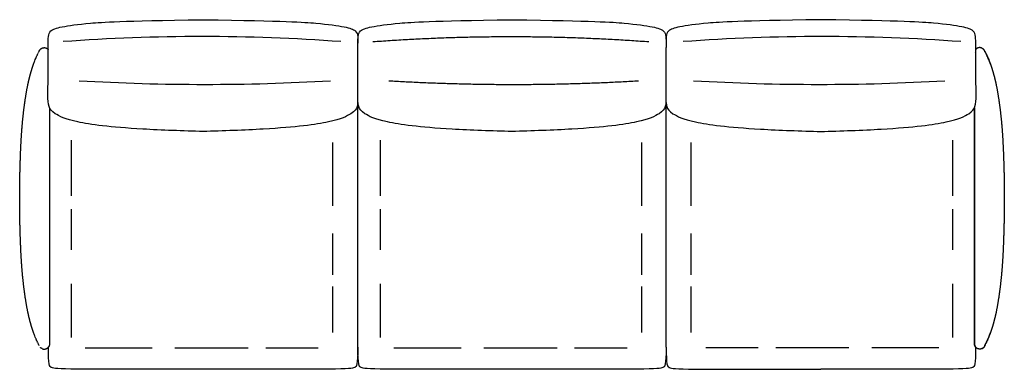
# Model space of a CAD drawing. Header units: millimetres. Extents: x -139 to 139, y -48 to 50.
import ezdxf

# ---------------------------------------------------------------- set-up
doc = ezdxf.new("R2010")
doc.units = ezdxf.units.MM
doc.header["$MEASUREMENT"] = 0
doc.layers.add('Default', color=7, linetype='Continuous', true_color=0x000000)

msp = doc.modelspace()

# ---------------------------------------------------------------- linework, layer by layer
at = {"layer": 'Default'}
for points in [[(-43.46, 27.04), (-43.46, 43.75)], [(43.47, 27.05), (43.47, 42.58)], [(-43.49, -41.94), (-43.49, 26.81)], [(43.5, -41.94), (43.5, 26.81)], [(-124.34, 16.37), (-124.34, 0.67)], [(-37.18, 16.37), (-37.18, 0.67)], [(124.35, 16.37), (124.35, 0.67)], [(-124.34, -3.05), (-124.34, -14.48)], [(-37.18, -3.05), (-37.18, -14.48)], [(124.35, -3.05), (124.35, -14.48)], [(-50.55, -21.59), (-50.55, -9.88)], [(36.62, -21.59), (36.62, -9.88)], [(50.56, -21.59), (50.56, -9.88)], [(-50.55, -37.82), (-50.55, -24.82)], [(36.62, -37.82), (36.62, -24.82)], [(50.56, -37.82), (50.56, -24.82)], [(-120.47, -42.19), (-101.53, -42.19)], [(-95.09, -42.19), (-74.44, -42.19)], [(-69.48, -42.19), (-54.66, -42.19)], [(-33.3, -42.19), (-14.37, -42.19)], [(-7.93, -42.19), (12.73, -42.19)], [(17.69, -42.19), (32.51, -42.19)], [(69.49, -42.19), (54.67, -42.19)], [(95.1, -42.19), (74.45, -42.19)], [(120.48, -42.19), (101.54, -42.19)]]:
    msp.add_lwpolyline(points, dxfattribs=at)
for centre, radius, start, end in [((-87.46, -491.34), 536.96, 85.819, 94.181), ((-87.46, -491.34), 536.96, 85.819, 94.181), ((87.47, -491.34), 536.96, 85.819, 94.181), ((87.47, -491.34), 536.96, 85.819, 94.181), ((-86.67, 637.2), 605.06, 266.6422, 273.3578), ((-86.67, 637.2), 605.06, 266.6422, 273.3578), ((86.68, 637.2), 605.06, 266.6422, 273.3578), ((86.68, 637.2), 605.06, 266.6422, 273.3578)]:
    msp.add_arc(centre, radius, start, end, dxfattribs=at)
for points, knots in [([(-87.16, 18.87), (-92.66, 18.99), (-110.54, 19.68), (-124.36, 21.48), (-129.55, 24.01), (-130.8, 25.73), (-131.02, 28.6), (-130.82, 35.84), (-130.85, 43.48), (-130.86, 45.73), (-130.46, 47.33), (-127.79, 48.36), (-119.88, 49.45), (-110.91, 49.99), (-87.16, 50.38)], [-116.652143, -116.652143, -116.652143, -116.652143, -111.10364, -101.003309, -90.902978, -80.802647, -70.702316, -60.601985, -50.501654, -40.401324, -30.300993, -20.200662, -10.100331, 0, 0, 0, 0]), ([(-87.16, 50.38), (-63.4, 49.99), (-54.43, 49.45), (-46.52, 48.36), (-43.86, 47.33), (-43.49, 45.88), (-43.46, 44.63), (-43.46, 43.75)], [0, 0, 0, 0, 10.100331, 20.200662, 30.300993, 40.401324, 47.721736, 47.721736, 47.721736, 47.721736]), ([(-43.46, 43.75), (-43.46, 44.63), (-43.43, 45.88), (-43.07, 47.33), (-40.42, 48.36), (-32.55, 49.45), (-23.62, 49.99), (0.01, 50.38)], [-47.717044, -47.717044, -47.717044, -47.717044, -40.401324, -30.300993, -20.200662, -10.100331, 0, 0, 0, 0]), ([(87.17, 18.87), (92.67, 18.99), (110.55, 19.68), (124.37, 21.48), (129.56, 24.01), (130.81, 25.73), (131.03, 28.6), (130.83, 35.84), (130.86, 43.48), (130.87, 45.73), (130.47, 47.33), (127.8, 48.36), (119.89, 49.45), (110.92, 49.99), (87.17, 50.38)], [-116.652143, -116.652143, -116.652143, -116.652143, -111.10364, -101.003309, -90.902978, -80.802647, -70.702316, -60.601985, -50.501654, -40.401324, -30.300993, -20.200662, -10.100331, 0, 0, 0, 0]), ([(-133.42, 41.48), (-133.42, 41.48), (-133.41, 41.49), (-133.41, 41.49), (-133.41, 41.51), (-133.4, 41.51), (-133.4, 41.53), (-133.39, 41.54), (-133.39, 41.54), (-133.38, 41.55), (-133.38, 41.56), (-133.38, 41.57), (-133.38, 41.57), (-133.37, 41.58), (-133.37, 41.59), (-133.36, 41.6)], [0.1362928, 0.1362928, 0.1362928, 0.1362928, 0.1800301, 0.1800301, 0.1800301, 0.3562698, 0.3562698, 0.3562698, 0.5587838, 0.5587838, 0.5587838, 0.7004119, 0.7004119, 0.7004119, 1.001108, 1.001108, 1.001108, 1.001108]), ([(133.43, 41.48), (133.43, 41.48), (133.42, 41.49), (133.42, 41.49), (133.42, 41.51), (133.41, 41.51), (133.41, 41.53), (133.4, 41.54), (133.4, 41.54), (133.39, 41.55), (133.39, 41.56), (133.39, 41.57), (133.39, 41.57), (133.38, 41.58), (133.38, 41.59), (133.37, 41.6)], [0.1362928, 0.1362928, 0.1362928, 0.1362928, 0.1800301, 0.1800301, 0.1800301, 0.3562698, 0.3562698, 0.3562698, 0.5587838, 0.5587838, 0.5587838, 0.7004119, 0.7004119, 0.7004119, 1.001108, 1.001108, 1.001108, 1.001108]), ([(-43.46, 27.04), (-43.51, 26.61), (-43.76, 25.4), (-44.77, 24.01), (-49.95, 21.48), (-63.77, 19.68), (-81.66, 18.99), (-87.16, 18.87)], [76.506455, 76.506455, 76.506455, 76.506455, 80.802647, 90.902978, 101.003309, 111.10364, 116.652143, 116.652143, 116.652143, 116.652143]), ([(0, 18.87), (-5.46, 18.98), (-23.26, 19.67), (-37, 21.48), (-42.16, 24.01), (-43.17, 25.4), (-43.41, 26.6), (-43.46, 27.04)], [-116.652143, -116.652143, -116.652143, -116.652143, -111.10364, -101.003309, -90.902978, -80.802647, -76.500922, -76.500922, -76.500922, -76.500922]), ([(43.47, 27.05), (43.42, 26.61), (43.18, 25.4), (42.17, 24.01), (37.01, 21.48), (23.27, 19.68), (5.47, 18.99), (0, 18.87)], [76.496308, 76.496308, 76.496308, 76.496308, 80.802647, 90.902978, 101.003309, 111.10364, 116.652143, 116.652143, 116.652143, 116.652143]), ([(43.47, 27.05), (43.52, 26.61), (43.77, 25.4), (44.78, 24.01), (49.96, 21.48), (63.78, 19.68), (81.67, 18.99), (87.17, 18.87)], [76.490763, 76.490763, 76.490763, 76.490763, 80.802647, 90.902978, 101.003309, 111.10364, 116.652143, 116.652143, 116.652143, 116.652143]), ([(133.44, -41.49), (133.43, -41.49), (133.43, -41.49), (133.43, -41.5), (133.42, -41.51), (133.42, -41.52), (133.41, -41.53), (133.41, -41.54), (133.41, -41.55), (133.4, -41.56), (133.4, -41.57), (133.4, -41.57), (133.39, -41.58), (133.39, -41.58), (133.39, -41.6), (133.38, -41.61)], [0.1363092, 0.1363092, 0.1363092, 0.1363092, 0.1800301, 0.1800301, 0.1800301, 0.3562698, 0.3562698, 0.3562698, 0.5587838, 0.5587838, 0.5587838, 0.7004119, 0.7004119, 0.7004119, 1.0011025, 1.0011025, 1.0011025, 1.0011025]), ([(-43.49, -41.94), (-43.52, -47.09), (-44.2, -47.75), (-45.76, -48.19), (-63.06, -48.19), (-111.25, -48.19), (-128.55, -48.19), (-130.12, -47.75), (-130.8, -47.09), (-130.82, -41.94)], [0.688482, 0.688482, 0.688482, 0.688482, 16.608735, 33.21747, 49.826205, 49.826205, 66.43494, 83.043675, 98.963929, 98.963929, 98.963929, 98.963929]), ([(43.5, -41.94), (43.48, -47.09), (42.8, -47.75), (41.24, -48.19), (24.01, -48.19), (-24, -48.19), (-41.23, -48.19), (-42.79, -47.75), (-43.47, -47.09), (-43.49, -41.94)], [0.688482, 0.688482, 0.688482, 0.688482, 16.608735, 33.21747, 49.826205, 49.826205, 66.43494, 83.043675, 98.963929, 98.963929, 98.963929, 98.963929]), ([(43.5, -41.94), (43.53, -47.09), (44.21, -47.75), (45.77, -48.19), (63.07, -48.19), (87.17, -48.19)], [0.688482, 0.688482, 0.688482, 0.688482, 16.608735, 33.21747, 49.826205, 49.826205, 49.826205, 49.826205]), ([(130.83, -41.94), (130.81, -47.09), (130.13, -47.75), (128.56, -48.19), (111.26, -48.19), (87.17, -48.19)], [0.688482, 0.688482, 0.688482, 0.688482, 16.608735, 33.21747, 49.826205, 49.826205, 49.826205, 49.826205])]:
    msp.add_open_spline(points, degree=3, knots=knots, dxfattribs=at)
for points, degree in [([(0.01, 50.38), (23.63, 50), (32.56, 49.45), (40.43, 48.36), (43.08, 47.33), (43.48, 45.73), (43.47, 44.23), (43.47, 42.58)], 3), ([(87.17, 50.38), (63.41, 49.99), (54.44, 49.45), (46.53, 48.36), (43.87, 47.33), (43.46, 45.73), (43.47, 44.23), (43.48, 42.58)], 3), ([(131.01, 42.11), (131.02, 42.13), (131.04, 42.14), (131.06, 42.16)], 3), ([(-134.65, 38.76), (-134.55, 39.03), (-134.46, 39.27), (-134.37, 39.48)], 3), ([(-134.37, 39.48), (-134.32, 39.59), (-134.28, 39.69), (-134.24, 39.78)], 3), ([(-134.24, 39.78), (-134.2, 39.88), (-134.16, 39.97), (-134.12, 40.05)], 3), ([(-134.12, 40.05), (-134.08, 40.13), (-134.05, 40.21), (-134.02, 40.28)], 3), ([(-134.02, 40.28), (-133.98, 40.35), (-133.95, 40.42), (-133.92, 40.48)], 3), ([(-133.92, 40.48), (-133.89, 40.54), (-133.87, 40.59), (-133.84, 40.64)], 3), ([(-133.77, 40.77), (-133.79, 40.73), (-133.82, 40.69), (-133.84, 40.64)], 3), ([(-133.84, 40.64), (-133.83, 40.66), (-133.81, 40.68), (-133.8, 40.7)], 3), ([(-133.68, 40.96), (-133.66, 40.98), (-133.64, 41.01), (-133.62, 41.04)], 3), ([(-133.54, 41.22), (-133.53, 41.25), (-133.51, 41.28), (-133.48, 41.32)], 3), ([(-133.48, 41.32), (-133.47, 41.34), (-133.46, 41.37), (-133.46, 41.39)], 3), ([(-133.46, 41.39), (-133.45, 41.41), (-133.44, 41.42), (-133.43, 41.44)], 3), ([(-133.43, 41.44), (-133.43, 41.44), (-133.43, 41.44), (-133.44, 41.44)], 3), ([(-133.43, 41.44), (-133.43, 41.46), (-133.42, 41.47), (-133.42, 41.48)], 3), ([(130.51, 40.99), (130.51, 40.99), (130.51, 41), (130.51, 41)], 3), ([(133.44, 41.44), (133.44, 41.46), (133.43, 41.47), (133.43, 41.48)], 3), ([(133.43, 41.48), (133.44, 41.46), (133.45, 41.45), (133.45, 41.43)], 3), ([(133.44, 41.44), (133.44, 41.44), (133.44, 41.44), (133.45, 41.44)], 3), ([(133.47, 41.39), (133.46, 41.41), (133.45, 41.42), (133.44, 41.44)], 3), ([(133.45, 41.43), (133.46, 41.42), (133.47, 41.4), (133.47, 41.38)], 3), ([(133.49, 41.32), (133.48, 41.34), (133.47, 41.37), (133.47, 41.39)], 3), ([(133.47, 41.38), (133.48, 41.36), (133.49, 41.34), (133.5, 41.31)], 3), ([(133.55, 41.22), (133.54, 41.25), (133.52, 41.28), (133.49, 41.32)], 3), ([(133.5, 41.31), (133.52, 41.28), (133.54, 41.25), (133.56, 41.21)], 3), ([(133.56, 41.21), (133.57, 41.19), (133.58, 41.16), (133.6, 41.14)], 3), ([(133.6, 41.14), (133.61, 41.11), (133.62, 41.08), (133.64, 41.04)], 3), ([(133.69, 40.96), (133.67, 40.98), (133.65, 41.01), (133.63, 41.04)], 3), ([(133.69, 40.95), (133.71, 40.92), (133.73, 40.88), (133.75, 40.84)], 3), ([(133.75, 40.84), (133.77, 40.8), (133.79, 40.75), (133.81, 40.7)], 3), ([(133.78, 40.77), (133.8, 40.73), (133.83, 40.69), (133.85, 40.64)], 3), ([(133.85, 40.64), (133.84, 40.66), (133.82, 40.68), (133.81, 40.7)], 3), ([(133.93, 40.48), (133.9, 40.54), (133.88, 40.59), (133.85, 40.64)], 3), ([(133.86, 40.64), (133.88, 40.59), (133.91, 40.53), (133.94, 40.47)], 3), ([(134.03, 40.28), (133.99, 40.35), (133.96, 40.42), (133.93, 40.48)], 3), ([(133.94, 40.47), (133.97, 40.42), (134, 40.35), (134.03, 40.28)], 3), ([(134.13, 40.05), (134.09, 40.13), (134.06, 40.21), (134.03, 40.28)], 3), ([(134.03, 40.28), (134.07, 40.21), (134.1, 40.13), (134.14, 40.05)], 3), ([(134.25, 39.78), (134.21, 39.88), (134.17, 39.97), (134.13, 40.05)], 3), ([(134.14, 40.05), (134.18, 39.97), (134.22, 39.88), (134.26, 39.78)], 3), ([(134.38, 39.48), (134.33, 39.59), (134.29, 39.69), (134.25, 39.78)], 3), ([(134.26, 39.78), (134.3, 39.69), (134.34, 39.59), (134.38, 39.48)], 3), ([(134.66, 38.76), (134.56, 39.03), (134.47, 39.27), (134.38, 39.48)], 3), ([(134.38, 39.48), (134.47, 39.26), (134.57, 39.02), (134.67, 38.76)], 3), ([(-134.98, 37.86), (-134.86, 38.19), (-134.75, 38.49), (-134.65, 38.76)], 3), ([(134.99, 37.86), (134.87, 38.19), (134.76, 38.49), (134.66, 38.76)], 3), ([(134.67, 38.76), (134.77, 38.49), (134.88, 38.19), (135, 37.86)], 3), ([(-50.55, -2.12), (-50.55, 6.79), (-50.55, 15.71)], 2), ([(36.62, -2.12), (36.62, 6.79), (36.62, 15.71)], 2), ([(50.56, -2.12), (50.56, 6.79), (50.56, 15.71)], 2), ([(-124.34, -24.11), (-124.34, -31.69), (-124.34, -39.27)], 2), ([(-37.18, -24.11), (-37.18, -31.69), (-37.18, -39.27)], 2), ([(124.35, -24.11), (124.35, -31.69), (124.35, -39.27)], 2), ([(-134.65, -38.76), (-134.75, -38.49), (-134.86, -38.19), (-134.98, -37.86)], 3), ([(-134.37, -39.48), (-134.46, -39.27), (-134.55, -39.03), (-134.65, -38.76)], 3), ([(134.38, -39.48), (134.47, -39.27), (134.56, -39.03), (134.66, -38.76)], 3), ([(134.67, -38.76), (134.57, -39.03), (134.47, -39.27), (134.38, -39.49)], 3), ([(134.66, -38.76), (134.76, -38.49), (134.87, -38.19), (134.99, -37.86)], 3), ([(135, -37.87), (134.88, -38.2), (134.77, -38.5), (134.67, -38.76)], 3), ([(-134.24, -39.79), (-134.28, -39.69), (-134.32, -39.59), (-134.37, -39.48)], 3), ([(-134.12, -40.05), (-134.16, -39.97), (-134.2, -39.88), (-134.24, -39.79)], 3), ([(-134.02, -40.29), (-134.05, -40.21), (-134.08, -40.14), (-134.12, -40.05)], 3), ([(-133.92, -40.48), (-133.95, -40.42), (-133.98, -40.36), (-134.02, -40.29)], 3), ([(-133.84, -40.64), (-133.87, -40.59), (-133.89, -40.54), (-133.92, -40.48)], 3), ([(-133.73, -40.85), (-133.75, -40.8), (-133.77, -40.76), (-133.8, -40.7)], 3), ([(-133.68, -40.96), (-133.69, -40.92), (-133.71, -40.89), (-133.73, -40.85)], 3), ([(-133.58, -41.14), (-133.59, -41.11), (-133.61, -41.08), (-133.62, -41.04)], 3), ([(-133.54, -41.22), (-133.55, -41.19), (-133.57, -41.17), (-133.58, -41.14)], 3), ([(-133.48, -41.32), (-133.51, -41.29), (-133.53, -41.25), (-133.54, -41.22)], 3), ([(-133.46, -41.39), (-133.46, -41.37), (-133.47, -41.35), (-133.48, -41.32)], 3), ([(-133.43, -41.44), (-133.44, -41.43), (-133.45, -41.41), (-133.46, -41.39)], 3), ([(-133.42, -41.48), (-133.42, -41.47), (-133.43, -41.46), (-133.43, -41.44)], 3), ([(133.43, -41.48), (133.43, -41.47), (133.44, -41.46), (133.44, -41.44)], 3), ([(133.45, -41.45), (133.44, -41.46), (133.44, -41.47), (133.43, -41.49)], 3), ([(133.44, -41.44), (133.45, -41.43), (133.46, -41.41), (133.47, -41.39)], 3), ([(133.47, -41.39), (133.47, -41.41), (133.46, -41.43), (133.45, -41.44)], 3), ([(133.45, -41.45), (133.45, -41.45), (133.45, -41.45), (133.45, -41.45)], 3), ([(133.47, -41.39), (133.47, -41.37), (133.48, -41.35), (133.49, -41.32)], 3), ([(133.5, -41.32), (133.49, -41.35), (133.48, -41.37), (133.47, -41.39)], 3), ([(133.49, -41.32), (133.52, -41.29), (133.54, -41.25), (133.55, -41.22)], 3), ([(133.56, -41.22), (133.54, -41.26), (133.52, -41.29), (133.5, -41.32)], 3), ([(133.55, -41.22), (133.56, -41.19), (133.58, -41.17), (133.59, -41.14)], 3), ([(133.59, -41.14), (133.6, -41.11), (133.62, -41.08), (133.63, -41.04)], 3), ([(133.69, -40.96), (133.68, -40.99), (133.66, -41.02), (133.64, -41.05)], 3), ([(133.69, -40.96), (133.7, -40.92), (133.72, -40.89), (133.74, -40.85)], 3), ([(133.74, -40.85), (133.76, -40.8), (133.78, -40.76), (133.81, -40.7)], 3), ([(133.79, -40.77), (133.81, -40.74), (133.84, -40.69), (133.86, -40.64)], 3), ([(133.86, -40.64), (133.85, -40.67), (133.83, -40.69), (133.81, -40.71)], 3), ([(133.85, -40.64), (133.88, -40.59), (133.9, -40.54), (133.93, -40.48)], 3), ([(133.94, -40.48), (133.91, -40.54), (133.88, -40.6), (133.86, -40.64)], 3), ([(133.93, -40.48), (133.96, -40.42), (133.99, -40.36), (134.03, -40.29)], 3), ([(134.03, -40.29), (134, -40.36), (133.97, -40.42), (133.94, -40.48)], 3), ([(134.03, -40.29), (134.06, -40.21), (134.09, -40.14), (134.13, -40.05)], 3), ([(134.14, -40.06), (134.1, -40.14), (134.07, -40.22), (134.03, -40.29)], 3), ([(134.13, -40.05), (134.17, -39.97), (134.21, -39.88), (134.25, -39.79)], 3), ([(134.26, -39.79), (134.22, -39.89), (134.18, -39.97), (134.14, -40.06)], 3), ([(134.25, -39.79), (134.29, -39.69), (134.33, -39.59), (134.38, -39.48)], 3), ([(134.38, -39.49), (134.34, -39.59), (134.3, -39.7), (134.26, -39.79)], 3), ([(-130.99, -42.12), (-131.01, -42.13), (-131.02, -42.15), (-131.04, -42.16)], 3), ([(131, -42.12), (131.02, -42.13), (131.03, -42.15), (131.05, -42.16)], 3)]:
    msp.add_open_spline(points, degree=degree, dxfattribs=at)
for points, weights in [([(-39.24, 44.2), (-0.3, 47.06), (38.64, 44.2)], [1, 0.997338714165, 1]), ([(-39.24, 44.2), (-0.3, 47.06), (38.64, 44.2)], [1, 0.997338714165, 1]), ([(-133.36, 41.6), (-133.25, 41.86), (-133.05, 42.06)], [1, 0.9828217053, 1]), ([(-133.05, 42.06), (-132.84, 42.27), (-132.56, 42.38)], [1, 0.981069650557, 1]), ([(-132.56, 42.39), (-132.29, 42.5), (-131.99, 42.5)], [1, 0.980983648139, 1]), ([(-131.99, 42.5), (-131.69, 42.5), (-131.42, 42.39)], [1, 0.98098364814, 1]), ([(-131.42, 42.39), (-131.14, 42.27), (-130.93, 42.06)], [1, 0.98091842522, 1]), ([(-130.93, 42.06), (-130.89, 42.02), (-130.85, 41.97)], [1, 0.996032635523, 0.993710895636]), ([(130.94, 42.06), (130.9, 42.02), (130.86, 41.97)], [1, 0.996032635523, 0.993710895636]), ([(131.43, 42.39), (131.15, 42.27), (130.94, 42.06)], [1, 0.98091842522, 1]), ([(132, 42.5), (131.7, 42.5), (131.43, 42.39)], [1, 0.98098364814, 1]), ([(132.57, 42.39), (132.3, 42.5), (132, 42.5)], [1, 0.980983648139, 1]), ([(132.58, 42.38), (132.86, 42.27), (133.07, 42.06)], [1, 0.981070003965, 1]), ([(133.37, 41.6), (133.26, 41.86), (133.06, 42.06)], [1, 0.9828217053, 1]), ([(-34.76, 33.17), (0.49, 31.09), (35.74, 33.17)], [1, 0.998283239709, 1]), ([(-34.76, 33.17), (0.49, 31.09), (35.74, 33.17)], [1, 0.998283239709, 1]), ([(130.62, -41.58), (130.51, -41.3), (130.51, -41.01)], [1, 0.980930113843, 1]), ([(130.95, -42.07), (130.74, -41.86), (130.62, -41.58)], [1, 0.980870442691, 1]), ([(133.38, -41.61), (133.27, -41.87), (133.07, -42.06)], [1, 0.982821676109, 1]), ([(-132.56, -42.39), (-132.84, -42.27), (-133.05, -42.06)], [1, 0.981070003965, 1]), ([(-132.56, -42.39), (-132.29, -42.5), (-131.99, -42.5)], [1, 0.980922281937, 1]), ([(-131.99, -42.5), (-131.69, -42.5), (-131.42, -42.39)], [1, 0.980922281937, 1]), ([(-131.42, -42.39), (-131.21, -42.3), (-131.04, -42.16)], [1, 0.989022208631, 1]), ([(131.43, -42.39), (131.16, -42.28), (130.95, -42.07)], [1, 0.98091842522, 1]), ([(131.43, -42.39), (131.22, -42.3), (131.05, -42.16)], [1, 0.989022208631, 1]), ([(132, -42.5), (131.7, -42.5), (131.43, -42.39)], [1, 0.980922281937, 1]), ([(132.01, -42.5), (131.71, -42.5), (131.43, -42.39)], [1, 0.980982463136, 1]), ([(132.57, -42.39), (132.3, -42.5), (132, -42.5)], [1, 0.980922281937, 1]), ([(132.58, -42.39), (132.31, -42.5), (132.01, -42.5)], [1, 0.980982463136, 1]), ([(132.57, -42.39), (132.85, -42.27), (133.06, -42.06)], [1, 0.981070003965, 1]), ([(133.07, -42.06), (132.86, -42.27), (132.58, -42.39)], [1, 0.981070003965, 1])]:
    msp.add_rational_spline(points, weights, degree=2, dxfattribs=at)
for points, weights, knots in [([(-134.99, -37.86), (-135.27, -37.06), (-135.53, -36.26), (-135.77, -35.44), (-136.09, -34.31), (-136.37, -33.17), (-136.61, -32.02), (-137.22, -29.08), (-137.71, -25.48), (-138.01, -22.52), (-138.37, -19.04), (-138.54, -15.73), (-138.68, -12.24), (-138.83, -8.21), (-138.91, -4.19), (-138.91, -0.17), (-138.91, 3.94), (-138.83, 8.05), (-138.68, 12.15), (-138.55, 15.68), (-138.37, 19.01), (-138.01, 22.52), (-137.71, 25.48), (-137.22, 29.08), (-136.61, 32.02), (-136.37, 33.17), (-136.09, 34.31), (-135.77, 35.44), (-135.53, 36.25), (-135.27, 37.06), (-134.99, 37.86)], [1, 0.999707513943, 0.999707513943, 1, 0.999501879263, 0.999501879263, 1, 1, 1, 1, 1, 1, 1, 0.999884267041, 0.999884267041, 1, 0.999891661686, 0.999891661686, 1, 1, 1, 1, 1, 1, 1, 0.999501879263, 0.999501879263, 1, 0.999707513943, 0.999707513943, 1], [0, 0, 0, 0, 2.540441, 2.540441, 2.540441, 6.069738, 6.069738, 6.069738, 15.67659, 15.67659, 15.67659, 25.988201, 25.988201, 25.988201, 38.058617, 38.058617, 38.058617, 50.378955, 50.378955, 50.378955, 60.77387, 60.77387, 60.77387, 70.380721, 70.380721, 70.380721, 73.910019, 73.910019, 73.910019, 76.450459, 76.450459, 76.450459, 76.450459]), ([(135, 37.86), (135.29, 37.06), (135.55, 36.25), (135.78, 35.44), (136.11, 34.31), (136.39, 33.16), (136.63, 32.01), (137.24, 29.07), (137.72, 25.48), (138.03, 22.52), (138.38, 19.04), (138.56, 15.73), (138.69, 12.23), (138.85, 8.21), (138.92, 4.19), (138.93, 0.16), (138.92, -3.95), (138.85, -8.05), (138.69, -12.16), (138.56, -15.68), (138.39, -19.01), (138.03, -22.52), (137.72, -25.49), (137.24, -29.08), (136.63, -32.02), (136.39, -33.17), (136.11, -34.32), (135.78, -35.45), (135.55, -36.26), (135.29, -37.07), (135, -37.86)], [1, 0.999707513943, 0.999707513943, 1, 0.999501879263, 0.999501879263, 1, 1, 1, 1, 1, 1, 1, 0.999884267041, 0.999884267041, 1, 0.999891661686, 0.999891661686, 1, 1, 1, 1, 1, 1, 1, 0.999501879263, 0.999501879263, 1, 0.999707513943, 0.999707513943, 1], [0, 0, 0, 0, 2.540441, 2.540441, 2.540441, 6.069738, 6.069738, 6.069738, 15.67659, 15.67659, 15.67659, 25.988201, 25.988201, 25.988201, 38.058617, 38.058617, 38.058617, 50.378955, 50.378955, 50.378955, 60.77387, 60.77387, 60.77387, 70.380721, 70.380721, 70.380721, 73.910019, 73.910019, 73.910019, 76.450459, 76.450459, 76.450459, 76.450459]), ([(-130.49, 25.56), (-130.49, 24.56), (-130.49, 23.53), (-130.49, 22.52), (-130.49, 19.16), (-130.49, 15.93), (-130.48, 12.15), (-130.47, 8.04), (-130.47, 3.94), (-130.46, -0.17), (-130.47, -4.19), (-130.47, -8.21), (-130.48, -12.24), (-130.49, -15.93), (-130.49, -19.17), (-130.49, -22.52), (-130.49, -25.88), (-130.49, -29.35), (-130.49, -31.81), (-130.49, -33.04), (-130.49, -34.02), (-130.49, -34.82), (-130.49, -35.63), (-130.49, -36.26), (-130.49, -36.8), (-130.49, -37.34), (-130.49, -37.79), (-130.49, -38.17), (-130.49, -38.56), (-130.49, -38.87), (-130.49, -39.15), (-130.49, -39.43), (-130.49, -39.66), (-130.49, -39.87), (-130.49, -40.07), (-130.49, -40.24), (-130.49, -40.38), (-130.49, -40.52), (-130.49, -40.64), (-130.49, -40.72), (-130.49, -40.81), (-130.49, -40.88), (-130.49, -40.92), (-130.49, -40.96), (-130.49, -40.98), (-130.49, -41)], [1, 1, 1, 1, 1, 1, 1, 0.999999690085, 0.999999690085, 1, 0.999999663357, 0.999999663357, 1, 1, 1, 1, 1, 1, 1, 1, 1, 1, 1, 1, 1, 1, 1, 1, 1, 1, 1, 1, 1, 1, 1, 1, 1, 1, 1, 1, 1, 1, 1, 1, 1, 1], [16.427721, 16.427721, 16.427721, 16.427721, 19.247478, 19.247478, 19.247478, 29.662555, 29.662555, 29.662555, 42.034373, 42.034373, 42.034373, 54.155089, 54.155089, 54.155089, 64.486465, 64.486465, 64.486465, 73.817944, 73.817944, 73.817944, 76.842562, 76.842562, 76.842562, 78.827928, 78.827928, 78.827928, 80.206446, 80.206446, 80.206446, 81.188347, 81.188347, 81.188347, 81.909045, 81.909045, 81.909045, 82.432958, 82.432958, 82.432958, 82.841273, 82.841273, 82.841273, 83.265704, 83.265704, 83.265704, 83.806426, 83.806426, 83.806426, 83.806426]), ([(130.5, 25.56), (130.5, 24.56), (130.5, 23.53), (130.5, 22.52), (130.5, 19.16), (130.5, 15.93), (130.49, 12.15), (130.48, 8.04), (130.48, 3.94), (130.47, -0.17), (130.48, -4.19), (130.48, -8.21), (130.49, -12.24), (130.5, -15.93), (130.5, -19.17), (130.5, -22.52), (130.5, -25.88), (130.5, -29.35), (130.5, -31.81), (130.5, -33.04), (130.5, -34.02), (130.5, -34.82), (130.5, -35.63), (130.5, -36.26), (130.5, -36.8), (130.5, -37.34), (130.5, -37.79), (130.5, -38.17), (130.5, -38.56), (130.5, -38.87), (130.5, -39.15), (130.5, -39.43), (130.5, -39.66), (130.5, -39.87), (130.5, -40.07), (130.5, -40.24), (130.5, -40.38), (130.5, -40.52), (130.5, -40.64), (130.5, -40.72), (130.5, -40.81), (130.5, -40.88), (130.5, -40.92), (130.5, -40.96), (130.5, -40.98), (130.5, -41)], [1, 1, 1, 1, 1, 1, 1, 0.999999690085, 0.999999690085, 1, 0.999999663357, 0.999999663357, 1, 1, 1, 1, 1, 1, 1, 1, 1, 1, 1, 1, 1, 1, 1, 1, 1, 1, 1, 1, 1, 1, 1, 1, 1, 1, 1, 1, 1, 1, 1, 1, 1, 1], [16.427721, 16.427721, 16.427721, 16.427721, 19.247478, 19.247478, 19.247478, 29.662555, 29.662555, 29.662555, 42.034373, 42.034373, 42.034373, 54.155089, 54.155089, 54.155089, 64.486465, 64.486465, 64.486465, 73.817944, 73.817944, 73.817944, 76.842562, 76.842562, 76.842562, 78.827928, 78.827928, 78.827928, 80.206446, 80.206446, 80.206446, 81.188347, 81.188347, 81.188347, 81.909045, 81.909045, 81.909045, 82.432958, 82.432958, 82.432958, 82.841273, 82.841273, 82.841273, 83.265704, 83.265704, 83.265704, 83.806426, 83.806426, 83.806426, 83.806426]), ([(130.51, -41), (130.51, -40.99), (130.51, -40.97), (130.51, -40.92), (130.51, -40.88), (130.51, -40.82), (130.51, -40.73), (130.51, -40.64), (130.51, -40.53), (130.51, -40.38), (130.51, -40.24), (130.51, -40.07), (130.51, -39.87), (130.51, -39.67), (130.51, -39.43), (130.51, -39.15), (130.51, -38.88), (130.51, -38.56), (130.51, -38.18), (130.51, -37.79), (130.51, -37.34), (130.51, -36.8), (130.51, -36.26), (130.51, -35.63), (130.51, -34.83), (130.51, -34.02), (130.51, -33.05), (130.51, -31.82), (130.51, -29.35), (130.51, -25.88), (130.51, -22.52), (130.51, -19.17), (130.51, -15.93), (130.5, -12.16), (130.49, -8.05), (130.48, -3.94), (130.48, 0.16), (130.48, 4.18), (130.49, 8.21), (130.5, 12.23), (130.51, 15.92), (130.51, 19.16), (130.51, 22.52), (130.51, 23.54), (130.51, 24.57), (130.51, 25.58)], [1, 1, 1, 1, 1, 1, 1, 1, 1, 1, 1, 1, 1, 1, 1, 1, 1, 1, 1, 1, 1, 1, 1, 1, 1, 1, 1, 1, 1, 1, 1, 1, 1, 1, 0.999999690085, 0.999999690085, 1, 0.999999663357, 0.999999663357, 1, 1, 1, 1, 1, 1, 1], [0, 0, 0, 0, 0.538347, 0.538347, 0.538347, 0.960914, 0.960914, 0.960914, 1.367435, 1.367435, 1.367435, 1.889046, 1.889046, 1.889046, 2.606578, 2.606578, 2.606578, 3.584166, 3.584166, 3.584166, 4.956628, 4.956628, 4.956628, 6.933273, 6.933273, 6.933273, 9.944604, 9.944604, 9.944604, 19.235091, 19.235091, 19.235091, 29.604415, 29.604415, 29.604415, 41.921885, 41.921885, 41.921885, 53.989355, 53.989355, 53.989355, 64.275346, 64.275346, 64.275346, 67.102806, 67.102806, 67.102806, 67.102806]), ([(-130.49, -41), (-130.5, -41.08), (-130.51, -41.22), (-130.54, -41.39), (-130.57, -41.49), (-130.6, -41.58), (-130.68, -41.76), (-130.79, -41.92), (-130.93, -42.06), (-130.95, -42.08), (-130.97, -42.1), (-130.99, -42.12)], [1, 1, 1, 1, 1, 1, 0.988153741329, 0.988153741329, 1, 1, 1, 1], [0, 0, 0, 0, 0.284474, 0.284474, 0.656098, 0.656098, 0.656098, 1.244083, 1.244083, 1.244083, 1.330135, 1.330135, 1.330135, 1.330135]), ([(130.5, -41), (130.51, -41.08), (130.52, -41.22), (130.55, -41.39), (130.58, -41.49), (130.61, -41.58), (130.69, -41.76), (130.8, -41.92), (130.94, -42.06), (130.96, -42.08), (130.98, -42.1), (131, -42.12)], [1, 1, 1, 1, 1, 1, 0.988153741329, 0.988153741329, 1, 1, 1, 1], [0, 0, 0, 0, 0.284474, 0.284474, 0.656098, 0.656098, 0.656098, 1.244083, 1.244083, 1.244083, 1.330135, 1.330135, 1.330135, 1.330135])]:
    msp.add_rational_spline(points, weights, degree=3, knots=knots, dxfattribs=at)

doc.saveas('drawing.dxf')
